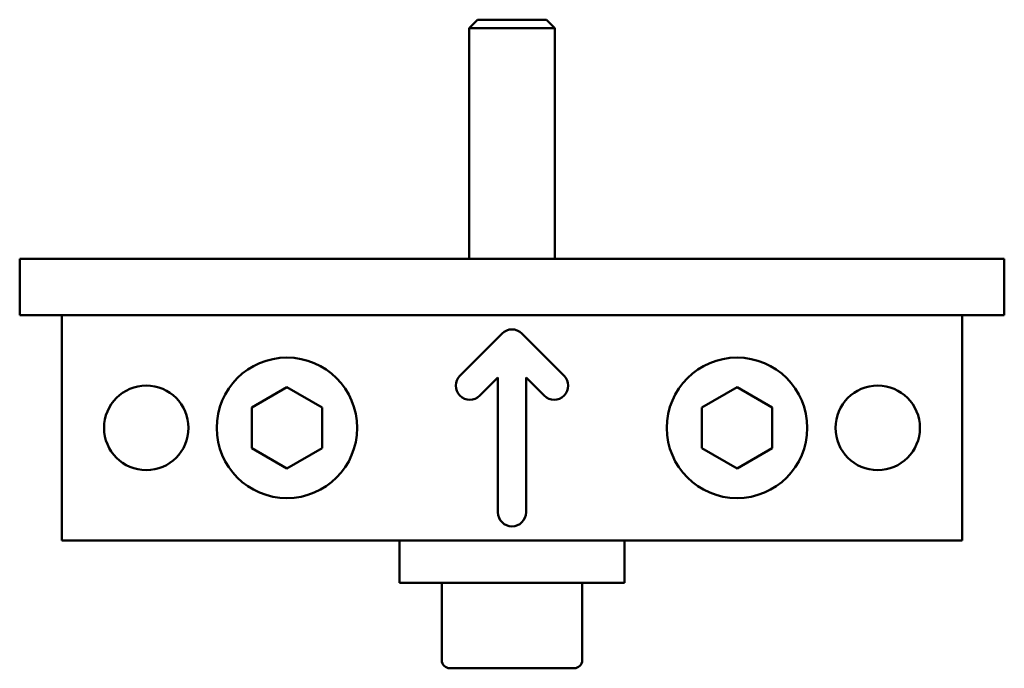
# Model space of a CAD drawing. Header units: inches. Extents: x 1.6 to 15.1, y 2 to 9.6.
# Tile 5 of 6: x 9.7 to 11.9, y 8.1 to 9.6. Entities that reach past the tile are written whole.
import ezdxf

# ---------------------------------------------------------------- set-up
doc = ezdxf.new("R2010")
doc.units = ezdxf.units.IN
doc.header["$MEASUREMENT"] = 0
doc.layers.add('Visible (ANSI)', color=7, linetype='Continuous', lineweight=50)

msp = doc.modelspace()

# ---------------------------------------------------------------- linework, layer by layer
at = {"layer": 'Visible (ANSI)'}
for p, q in [((10.6865, 9.571), (10.6679, 9.5524)), ((10.6865, 9.571), (10.8393, 9.571)), ((10.8393, 9.571), (10.8579, 9.5524)), ((10.8579, 9.5524), (10.6679, 9.5524)), ((10.6679, 9.0398), (10.6679, 9.5524)), ((10.8579, 9.0398), (10.8579, 9.5524)), ((9.6692, 8.9148), (9.6692, 9.0398)), ((11.8567, 9.0398), (9.6692, 9.0398)), ((11.8567, 8.9148), (11.8567, 9.0398)), ((11.8567, 8.9148), (9.6692, 8.9148)), ((9.7629, 8.4148), (9.7629, 8.9148)), ((9.7629, 8.9148), (11.7629, 8.9148)), ((11.7629, 8.9148), (11.7629, 8.4148)), ((10.6471, 8.7806), (10.7408, 8.8743)), ((10.785, 8.8743), (10.8787, 8.7806)), ((10.7317, 8.7768), (10.6913, 8.7364)), ((10.7317, 8.4773), (10.7317, 8.7768)), ((10.7942, 8.7768), (10.7942, 8.4773)), ((10.8345, 8.7364), (10.7942, 8.7768)), ((10.1849, 8.7098), (10.2629, 8.7548)), ((10.2629, 8.7548), (10.3409, 8.7098)), ((11.1849, 8.7098), (11.2629, 8.7548)), ((11.2629, 8.7548), (11.3409, 8.7098)), ((10.1849, 8.6197), (10.1849, 8.7098)), ((10.3409, 8.7098), (10.3409, 8.6197)), ((11.1849, 8.6197), (11.1849, 8.7098)), ((11.3409, 8.7098), (11.3409, 8.6197)), ((10.2629, 8.5747), (10.1849, 8.6197)), ((10.3409, 8.6197), (10.2629, 8.5747)), ((11.2629, 8.5747), (11.1849, 8.6197)), ((11.3409, 8.6197), (11.2629, 8.5747)), ((11.7629, 8.4148), (9.7629, 8.4148)), ((10.5129, 8.4148), (10.5129, 8.321)), ((11.0129, 8.4148), (11.0129, 8.321)), ((11.0129, 8.321), (10.5129, 8.321)), ((10.6069, 8.149), (10.6069, 8.321)), ((10.9189, 8.149), (10.9189, 8.321)), ((10.9009, 8.131), (10.6249, 8.131))]:
    msp.add_line(p, q, dxfattribs=at)
for centre, radius in [((10.2629, 8.6648), 0.156), ((11.2629, 8.6648), 0.156), ((9.9504, 8.6648), 0.0938), ((11.5754, 8.6648), 0.0938)]:
    msp.add_circle(centre, radius, dxfattribs=at)
for centre, radius, start, end in [((10.7629, 8.8523), 0.0312, 45, 135), ((10.6692, 8.7585), 0.0312, 135, 315), ((10.8566, 8.7585), 0.0312, 225, 45), ((10.7629, 8.4773), 0.0313, 180, 0), ((10.6249, 8.149), 0.018, 180, 270), ((10.9009, 8.149), 0.018, 270, 0)]:
    msp.add_arc(centre, radius, start, end, dxfattribs=at)

doc.saveas('drawing.dxf')
